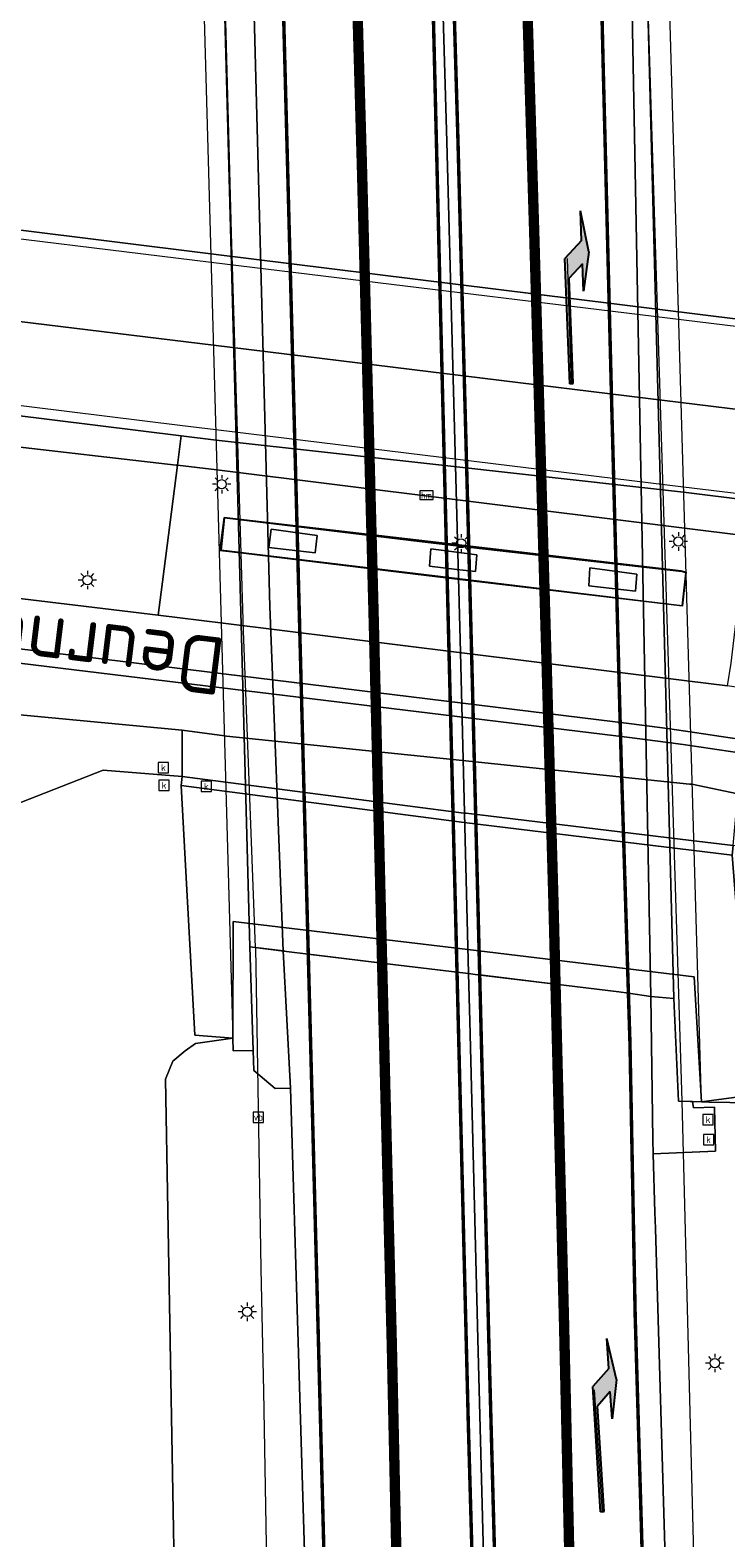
# Model space of a CAD drawing. Header units: metres. Extents: x 168032 to 180145, y 382923 to 399665.
# Tile 77 of 256: x 177868 to 177898, y 386864 to 386930. Entities that reach past the tile are written whole.
import ezdxf
from ezdxf.enums import TextEntityAlignment as Align

# ---------------------------------------------------------------- set-up
doc = ezdxf.new("R2010")
doc.units = ezdxf.units.M
doc.linetypes.add('VW-1-3_STREEP', pattern=[4, 1, -3])
doc.linetypes.add('VW-3-3_STREEP', pattern=[6, 3, -3])
doc.layers.get('0').update_dxf_attribs({"color": 8, "lineweight": 18})
for name, color, linetype, lineweight in [('B-WE-GR-BEPLANTING_CULTUUR_BOSPLANTSOEN-GV', 8, 'Continuous', 18), ('B-WE-IE-MEUBILAIR_WEGMEUBILAIR-G', 8, 'Continuous', 18), ('B-WE-IE-MEUBILAIR_WEGMEUBILAIR-S', 8, 'Continuous', 25), ('B-WE-IE-MEUBILAIR_WEGMEUBILAIR_PAAL-S', 8, 'Continuous', 18), ('B-WE-KL-ET_LS_OV_LICHTMAST-S', 8, 'Continuous', 18), ('B-WE-KW-KUNSTWERK_DEK-GV', 8, 'Continuous', 18), ('B-WE-KW-KUNSTWERK_LANDHOOFD-GV', 8, 'Continuous', 18), ('B-WE-KW-KUNSTWERK_PIJLER-GV', 8, 'Continuous', 18), ('B-WE-KW-KUNSTWERK_SLOOF-GV', 8, 'Continuous', 18), ('B-WE-OG-TERREIN_CULTUURSCHEIDING-GV', 8, 'Continuous', 18), ('B-WE-OG-TOPOGRAFIE-T18', 8, 'Continuous', 18), ('B-WE-OG-WEG-GV', 8, 'Continuous', 18), ('B-WE-RI-GWA_KOLK-S', 8, 'Continuous', 18), ('B-WE-VH-VERHARDING_ASFALT-GV', 8, 'Continuous', 18), ('B-WE-VH-VERHARDING_BETON-GV', 8, 'Continuous', 18), ('B-WE-VH-VERHARDING_BETONSTRAATSTEEN-GV', 8, 'Continuous', 18), ('B-WE-VH-VERHARDING_SIERBESTRATING-GV', 8, 'Continuous', 18), ('B-WE-VH-VERHARDING_STRAATBAKSTEEN-GV', 8, 'Continuous', 18), ('B-WE-VW-MARKERING_LANGS_STREEP_13_045-G', 8, 'VW-1-3_STREEP', 50), ('B-WE-VW-MARKERING_LANGS_STREEP_33-G', 8, 'VW-3-3_STREEP', 13), ('B-WE-VW-MARKERING_LANGS_STREEP_DOORGETROKKEN_3X015-G', 8, 'Continuous', 13), ('B-WE-VW-MARKERING_PICTOGRAM-G', 8, 'Continuous', 18), ('B-WE-VW-MARKERING_PIJL-S', 8, 'Continuous', 25)]:
    doc.layers.add(name, color=color, linetype=linetype, lineweight=lineweight)
doc.styles.add('NLCS-ISO', font='NLCS-ISO.ttf')
doc.styles.add('NLCS-ISO-M200-T18', font='NLCS-ISO.ttf', dxfattribs={"height": 0.36})

# ---------------------------------------------------------------- blocks, each defined once
blk = doc.blocks.new('SIE-WEG_VERKEERSBORD-SO')
at = {"color": 0, "linetype": 'ByBlock', "lineweight": 18}
blk.add_lwpolyline([(-1.125, -1.125), (1.125, -1.125), (1.125, 1.125), (-1.125, 1.125)], close=True, dxfattribs=at)
at = {"color": 0, "linetype": 'ByBlock', "lineweight": 18, "style": 'NLCS-ISO'}
blk.add_text('vb', height=1.5, dxfattribs=at).set_placement((0, 0), align=Align.MIDDLE_CENTER)
blk = doc.blocks.new('SKL-ET_OV_LICHTMAST-SO')
at = {"color": 0, "linetype": 'ByBlock', "lineweight": 18}
for points in [[(-1.25, 0), (-2, 0)], [(-1.41, 1.41), (-0.88, 0.88)], [(0, 2), (0, 1.25)], [(0.88, 0.88), (1.41, 1.41)], [(2, 0), (1.25, 0)], [(-1.41, -1.41), (-0.88, -0.88)], [(0, -1.25), (0, -2)], [(0.88, -0.88), (1.41, -1.41)]]:
    blk.add_lwpolyline(points, dxfattribs=at)
blk.add_circle((0, 0), 1, dxfattribs=at)
blk = doc.blocks.new('SIE-WEG_PAAL_HECTOMETERPAAL-SO')
at = {"color": 0, "linetype": 'ByBlock', "lineweight": 18}
blk.add_lwpolyline([(-1.44375, -0.94375), (1.44375, -0.94375), (1.44375, 0.94375), (-1.44375, 0.94375)], close=True, dxfattribs=at)
at = {"color": 0, "linetype": 'ByBlock', "lineweight": 18, "style": 'NLCS-ISO'}
blk.add_text('hm', height=1.5, dxfattribs=at).set_placement((0, 0), align=Align.MIDDLE_CENTER)
at = {"style": 'NLCS-ISO'}
blk.add_attdef('WAARDE', (2.13125, -1.69375), '', height=1.5, dxfattribs=at)
blk = doc.blocks.new('SRI-KOLK-SO')
at = {"color": 0, "linetype": 'ByBlock', "lineweight": 18}
blk.add_lwpolyline([(-1.125, -1.125), (1.125, -1.125), (1.125, 1.125), (-1.125, 1.125)], close=True, dxfattribs=at)
at = {"color": 0, "linetype": 'ByBlock', "lineweight": 18, "style": 'NLCS-ISO'}
blk.add_text('k', height=1.5, dxfattribs=at).set_placement((0, 0), align=Align.MIDDLE_CENTER)
blk = doc.blocks.new('N-SVW-MARKERING_PIJL_RA_7.5')
blk.add_hatch(color=256).paths.add_polyline_path([(5.196, -0.675), (4, -0.675), (5.7, -0.975), (7.5, -0.675), (6.2, -0.675), (5.45, 0.075), (0, 0.075), (0, -0.075), (4.596, -0.075)])
for p, q in [((0, 0.075), (5.45, 0.075)), ((0, 0.075), (0, -0.075)), ((6.2, -0.675), (5.45, 0.075)), ((0, -0.075), (4.596, -0.075)), ((5.196, -0.675), (4.596, -0.075)), ((4, -0.675), (5.196, -0.675)), ((5.7, -0.975), (4, -0.675)), ((5.7, -0.975), (7.5, -0.675)), ((6.2, -0.675), (7.5, -0.675))]:
    blk.add_line(p, q)

msp = doc.modelspace()

# ---------------------------------------------------------------- linework, layer by layer
at = {"layer": 'B-WE-GR-BEPLANTING_CULTUUR_BOSPLANTSOEN-GV', "flags": 128}
for points in [[(177874.419, 386855.386), (177873.907, 386883.932), (177874.228, 386884.725), (177874.76, 386885.17), (177875.221, 386885.48), (177876.842, 386885.714), (177875.189, 386885.843), (177874.841, 386892.172), (177874.595, 386896.705), (177874.634, 386897.091), (177871.206, 386897.369), (177867.255, 386895.823), (177863.979, 386893.306), (177864.364, 386893.036), (177864.537, 386892.091), (177863.802, 386891.101), (177862.243, 386890.985), (177861.142, 386889.618), (177859.047, 386863.521)], [(177912.73, 386849.571), (177912.033, 386879.049), (177911.408, 386886.97), (177910.459, 386888.842), (177907.432, 386890.448), (177904.711, 386891.833), (177903.422, 386892.617), (177900.907, 386893.687), (177899.241, 386894.03), (177898.566, 386894.097), (177898.519, 386893.669), (177898.925, 386888.543), (177898.812, 386883.164), (177897.185, 386882.945), (177897.526, 386882.938), (177898.419, 386882.921), (177898.726, 386882.915), (177899.166, 386882.698), (177899.608, 386882.255), (177899.768, 386882.094), (177900.044, 386881.626), (177900.232, 386879.844), (177901.477, 386846.601)]]:
    msp.add_lwpolyline(points, dxfattribs=at)
at = {"layer": 'B-WE-IE-MEUBILAIR_WEGMEUBILAIR-G', "flags": 128}
for points in [[(177877.815, 386889.656), (177877.302, 386903.421), (177876.776, 386920.718), (177876.313, 386938.052), (177875.865, 386955.39), (177875.436, 386967.693)], [(177896.347, 386882.976), (177893.94, 386960.783)], [(177830.537, 386915.908), (177858.811, 386912.422), (177874.381, 386910.63), (177874.433, 386910.624), (177876.145, 386910.427), (177886.482, 386909.136), (177896.456, 386907.891), (177899.128, 386907.559), (177900.632, 386907.373), (177902.818, 386907.057), (177905.484, 386906.668), (177908.735, 386906.189), (177912.456, 386905.517), (177913.068, 386905.4), (177916.992, 386904.655), (177923.968, 386903.064), (177932.712, 386901.059), (177938.578, 386899.792), (177945.137, 386898.499), (177949.706, 386897.787), (177958.742, 386896.579), (177986.405, 386893.192), (178005.901, 386890.567)], [(177877.815, 386889.656), (177878.056, 386875.688), (177878.174, 386870.375), (177878.288, 386863.713), (177878.285, 386855.723), (177878.242, 386851.734), (177878.152, 386846.806)], [(177899.019, 386810.621), (177897.846, 386827.634), (177897.275, 386846.949), (177896.347, 386882.976)]]:
    msp.add_lwpolyline(points, dxfattribs=at)
at = {"layer": 'B-WE-KW-KUNSTWERK_DEK-GV', "flags": 128}
msp.add_lwpolyline([(177874.537, 386967.695), (177876.842, 386885.714), (177876.857, 386885.169), (177877.723, 386885.187), (177877.567, 386889.686), (177879.16, 386889.492), (177880.371, 386889.344), (177883.783, 386888.927), (177886.695, 386888.572), (177887.073, 386888.526), (177887.36, 386888.491), (177890.844, 386888.07), (177893.601, 386887.729), (177894.017, 386887.678), (177894.991, 386887.535), (177895.996, 386887.437), (177896.195, 386882.981), (177897.185, 386882.945), (177894.828, 386964.169)], dxfattribs=at)
at = {"layer": 'B-WE-KW-KUNSTWERK_LANDHOOFD-GV', "flags": 128}
msp.add_lwpolyline([(177896.878, 386888.388), (177887.043, 386889.571), (177876.855, 386890.797), (177876.842, 386885.714), (177876.857, 386885.169), (177877.723, 386885.187), (177877.567, 386889.686), (177877.815, 386889.656), (177879.022, 386889.509), (177879.16, 386889.492), (177880.112, 386889.376), (177880.371, 386889.344), (177883.32, 386888.984), (177883.783, 386888.927), (177886.573, 386888.587), (177886.695, 386888.572), (177887.073, 386888.526), (177887.076, 386888.526), (177887.36, 386888.491), (177887.558, 386888.467), (177890.851, 386888.065), (177893.601, 386887.729), (177894.017, 386887.678), (177894.991, 386887.535), (177895.996, 386887.437), (177896.195, 386882.981), (177896.798, 386882.959), (177897.185, 386882.945)], close=True, dxfattribs=at)
at = {"layer": 'B-WE-KW-KUNSTWERK_PIJLER-GV', "flags": 128}
for points in [[(177880.493, 386907.563), (177878.504, 386907.839), (177878.393, 386907.045), (177880.417, 386906.817)], [(177887.437, 386906.731), (177886.547, 386906.847), (177885.442, 386906.99), (177885.372, 386906.229), (177886.569, 386906.092), (177887.38, 386905.998)], [(177894.376, 386905.882), (177892.345, 386906.161), (177892.302, 386905.382), (177894.329, 386905.155)]]:
    msp.add_lwpolyline(points, close=True, dxfattribs=at)
at = {"layer": 'B-WE-KW-KUNSTWERK_SLOOF-GV', "flags": 128}
for points in [[(177876.454, 386908.354), (177876.276, 386906.92), (177877.295, 386906.796), (177885.251, 386905.828), (177886.581, 386905.67), (177896.373, 386904.507), (177896.527, 386905.975), (177896.307, 386906.029), (177886.538, 386907.173)], [(177876.333, 386906.93), (177876.474, 386908.342), (177885.064, 386907.291), (177886.54, 386907.123), (177896.344, 386906.008), (177896.513, 386905.949), (177896.347, 386904.517), (177886.58, 386905.694)], [(177886.54, 386907.123), (177885.064, 386907.291), (177876.474, 386908.342), (177876.333, 386906.93), (177886.58, 386905.694), (177896.347, 386904.517), (177896.513, 386905.949), (177896.344, 386906.008)], [(177880.493, 386907.563), (177880.417, 386906.817), (177878.393, 386907.045), (177878.504, 386907.839)], [(177887.38, 386905.998), (177886.569, 386906.092), (177885.372, 386906.229), (177885.442, 386906.99), (177886.547, 386906.847), (177887.437, 386906.731)], [(177892.345, 386906.161), (177894.376, 386905.882), (177894.329, 386905.155), (177892.302, 386905.382)]]:
    msp.add_lwpolyline(points, close=True, dxfattribs=at)
at = {"layer": 'B-WE-OG-TERREIN_CULTUURSCHEIDING-GV', "flags": 128}
msp.add_lwpolyline([(177874.433, 386910.624), (177874.381, 386910.63), (177858.811, 386912.422), (177830.537, 386915.908), (177830.101, 386912.763), (177833.754, 386911.972), (177840.843, 386909.659), (177845.064, 386908.336), (177848.976, 386907.068), (177857.709, 386906.013), (177873.599, 386904.108), (177873.718, 386905.101)], close=True, dxfattribs=at)
at = {"layer": 'B-WE-OG-WEG-GV', "flags": 128}
for points in [[(177805.227, 386928.606), (177825.802, 386926.09), (177854.478, 386922.482), (177875.881, 386919.806), (177900.635, 386916.737)], [(177815.792, 386914.353), (177822.712, 386913.609), (177826.759, 386913.05), (177830.101, 386912.763), (177830.537, 386915.908), (177858.811, 386912.422), (177874.381, 386910.63), (177874.433, 386910.624), (177874.597, 386911.904), (177852.282, 386914.671), (177829.457, 386917.492), (177806.308, 386920.324)], [(177880.003, 386861.459), (177879.338, 386883.549), (177878.678, 386883.528), (177877.753, 386884.309), (177877.723, 386885.187), (177876.857, 386885.169), (177876.842, 386885.714), (177875.221, 386885.48), (177874.76, 386885.17), (177874.228, 386884.725), (177873.907, 386883.932), (177874.419, 386855.386)], [(177901.477, 386846.601), (177900.232, 386879.844), (177900.044, 386881.626), (177899.768, 386882.094), (177899.608, 386882.255), (177899.166, 386882.698), (177898.726, 386882.915), (177898.419, 386882.921), (177897.526, 386882.938), (177897.185, 386882.945), (177896.798, 386882.959), (177896.839, 386882.686), (177897.757, 386882.721), (177897.8, 386880.811), (177895.091, 386880.685), (177895.166, 386878.147), (177895.187, 386877.447), (177895.643, 386862.11)]]:
    msp.add_lwpolyline(points, dxfattribs=at)
msp.add_lwpolyline([(177874.639, 386899.11), (177864.367, 386900.075), (177852.244, 386901.702), (177845.858, 386902.255), (177842.54, 386902.275), (177835.407, 386901.522), (177833.551, 386900.995), (177833.221, 386899.19), (177832.317, 386895.096), (177832.056, 386888.838), (177831.846, 386876.877), (177834.456, 386876.909), (177834.479, 386889.75), (177835.173, 386894.75), (177836.152, 386897.296), (177837.863, 386897.964), (177839.818, 386897.921), (177867.255, 386895.823), (177871.206, 386897.369), (177874.634, 386897.091)], close=True, dxfattribs=at)
at = {"layer": 'B-WE-VH-VERHARDING_ASFALT-GV', "flags": 128}
for points in [[(177885.027, 386961.856), (177884.689, 386961.897), (177881.734, 386962.253), (177881.402, 386962.293), (177881.479, 386959.775), (177881.982, 386939.787), (177882.441, 386923.668), (177882.961, 386903.687), (177883.32, 386888.984), (177886.573, 386888.587), (177887.076, 386888.526), (177886.725, 386902.493), (177886.135, 386924.676), (177885.367, 386951.007)], [(177888.534, 386961.422), (177885.509, 386961.797), (177885.283, 386961.825), (177885.027, 386961.856), (177885.367, 386951.007), (177886.135, 386924.676), (177886.725, 386902.493), (177887.076, 386888.526), (177887.36, 386888.491), (177887.558, 386888.467), (177890.844, 386888.07), (177890.752, 386892.005), (177889.925, 386920.763), (177889.227, 386943.688), (177888.729, 386959.708)], [(177854.478, 386922.482), (177825.802, 386926.09), (177805.227, 386928.606), (177789.465, 386930.532), (177789.415, 386930.13), (177788.974, 386926.555), (177806.461, 386924.408), (177839.82, 386920.29), (177866.977, 386916.944), (177875.992, 386915.84), (177896.298, 386913.353), (177934.408, 386908.688), (177934.854, 386912.283), (177934.896, 386912.626), (177934.394, 386912.647), (177930.467, 386913.083), (177922.101, 386914.043), (177914.324, 386915.046), (177912.876, 386915.222), (177900.635, 386916.737), (177875.881, 386919.806)], [(177875.992, 386915.84), (177866.977, 386916.944), (177839.82, 386920.29), (177806.461, 386924.408), (177788.974, 386926.555), (177788.533, 386922.985), (177788.475, 386922.519), (177806.308, 386920.324), (177829.457, 386917.492), (177852.282, 386914.671), (177874.597, 386911.904), (177876.111, 386911.716), (177886.441, 386910.563), (177896.411, 386909.449), (177899.316, 386909.09), (177908.015, 386908.039), (177913.122, 386907.379), (177921.806, 386906.22), (177928.4, 386905.311), (177930.109, 386905.02), (177934.029, 386904.421), (177934.089, 386904.88), (177934.408, 386908.688), (177896.298, 386913.353)], [(177887.076, 386888.526), (177887.073, 386888.526), (177886.695, 386888.572), (177886.573, 386888.587), (177883.783, 386888.927), (177883.32, 386888.984), (177883.34, 386888.166), (177883.743, 386872.316), (177884.117, 386855.027), (177887.429, 386855.126), (177887.926, 386855.141), (177887.814, 386859.91), (177887.472, 386872.649), (177887.128, 386886.459)], [(177890.851, 386888.065), (177887.558, 386888.467), (177887.36, 386888.491), (177887.076, 386888.526), (177887.128, 386886.459), (177887.472, 386872.649), (177887.814, 386859.91), (177887.926, 386855.141), (177888.406, 386855.156), (177891.632, 386855.253), (177891.587, 386857.202), (177891.222, 386873.331)]]:
    msp.add_lwpolyline(points, close=True, dxfattribs=at)
for points in [[(177943.325, 386890.023), (177940.658, 386890.845), (177937.473, 386891.651), (177927.627, 386894.463), (177919.53, 386896.553), (177912.743, 386898.414), (177906.257, 386899.805), (177898.324, 386901.037), (177896.55, 386901.257), (177886.672, 386902.484), (177876.42, 386903.757), (177873.599, 386904.108), (177857.709, 386906.013), (177848.976, 386907.068), (177845.064, 386908.336), (177840.843, 386909.659), (177835.767, 386907.444), (177833.8, 386908.222), (177834.011, 386907.981)], [(177834.72, 386906.288), (177833.814, 386905.995), (177831.814, 386905.445), (177830.241, 386904.932), (177828.722, 386904.368), (177828.168, 386904.167), (177825.645, 386903.686), (177825.64, 386903.26), (177831.762, 386900.714), (177832.086, 386900.579), (177833.551, 386900.995), (177835.407, 386901.522), (177842.54, 386902.275), (177845.858, 386902.255), (177852.244, 386901.702), (177864.367, 386900.075), (177874.639, 386899.11), (177876.471, 386898.858), (177876.567, 386898.848), (177886.807, 386897.788), (177896.672, 386896.766), (177896.778, 386896.755), (177898.77, 386896.337)], [(177856.455, 386903.998), (177894.15, 386899.387)], [(177894.065, 386898.791), (177857.816, 386903.211)], [(177884.117, 386855.027), (177883.743, 386872.316), (177883.34, 386888.166), (177883.32, 386888.984), (177880.371, 386889.344), (177880.112, 386889.376), (177879.16, 386889.492), (177879.022, 386889.509), (177879.338, 386883.549), (177880.003, 386861.459)], [(177895.643, 386862.11), (177895.187, 386877.447), (177895.166, 386878.147), (177895.091, 386880.685), (177895.073, 386881.302), (177894.991, 386887.535), (177894.017, 386887.678), (177893.601, 386887.729), (177890.851, 386888.065), (177891.222, 386873.331), (177891.587, 386857.202)]]:
    msp.add_lwpolyline(points, dxfattribs=at)
at = {"layer": 'B-WE-VH-VERHARDING_ASFALT-GV'}
for points in [[(177894.15, 386899.387, -0.032856), (177918.872, 386894.478)], [(177918.707, 386893.903, 0.03533), (177894.065, 386898.791)]]:
    msp.add_lwpolyline(points, format="xyb", dxfattribs=at)
at = {"layer": 'B-WE-VH-VERHARDING_BETON-GV', "flags": 128}
for points in [[(177875.604, 386962.991), (177875.496, 386967.693), (177875.436, 386967.693), (177874.537, 386967.695), (177876.842, 386885.714), (177876.857, 386885.169), (177877.723, 386885.187), (177877.567, 386889.686)], [(177894.068, 386960.768), (177895.996, 386887.437), (177896.195, 386882.981), (177896.347, 386882.976), (177897.185, 386882.945), (177894.828, 386964.169), (177894.806, 386964.926), (177893.956, 386965.039)], [(177876.909, 386962.834), (177875.604, 386962.991), (177877.567, 386889.686), (177877.815, 386889.656), (177879.022, 386889.509), (177878.439, 386904.482), (177877.77, 386929.654), (177877.075, 386954.497)], [(177881.402, 386962.293), (177878.258, 386962.671), (177878.185, 386962.68), (177877.515, 386962.761), (177876.909, 386962.834), (177877.075, 386954.497), (177877.77, 386929.654), (177878.439, 386904.482), (177879.022, 386889.509), (177879.16, 386889.492), (177880.112, 386889.376), (177883.32, 386888.984), (177882.961, 386903.687), (177882.441, 386923.668), (177881.982, 386939.787), (177881.479, 386959.775)], [(177893.509, 386960.835), (177892.047, 386961.011), (177888.534, 386961.422), (177888.729, 386959.708), (177889.227, 386943.688), (177889.925, 386920.763), (177890.752, 386892.005), (177890.844, 386888.07), (177893.601, 386887.729), (177894.017, 386887.678), (177894.991, 386887.535), (177894.042, 386937.96)], [(177894.068, 386960.768), (177893.94, 386960.783), (177893.509, 386960.835), (177894.042, 386937.96), (177894.991, 386887.535), (177895.996, 386887.437)], [(177879.022, 386889.509), (177877.815, 386889.656), (177877.567, 386889.686), (177877.723, 386885.187), (177877.753, 386884.309), (177878.678, 386883.528), (177879.338, 386883.549)]]:
    msp.add_lwpolyline(points, close=True, dxfattribs=at)
at = {"layer": 'B-WE-VH-VERHARDING_BETONSTRAATSTEEN-GV', "flags": 128}
for points in [[(177874.597, 386911.904), (177874.433, 386910.624), (177876.145, 386910.427), (177886.482, 386909.136), (177896.456, 386907.891), (177899.128, 386907.559), (177899.316, 386909.09), (177896.411, 386909.449), (177886.441, 386910.563), (177876.111, 386911.716)], [(177874.639, 386899.11), (177874.634, 386897.091), (177886.872, 386895.506), (177886.965, 386895.494), (177896.738, 386894.317), (177898.566, 386894.097), (177898.77, 386896.337), (177896.778, 386896.755), (177896.672, 386896.766), (177886.807, 386897.788), (177876.567, 386898.848), (177876.471, 386898.858)], [(177874.634, 386897.091), (177874.595, 386896.705), (177886.884, 386895.096), (177898.519, 386893.669), (177898.566, 386894.097), (177896.738, 386894.317), (177886.965, 386895.494), (177886.872, 386895.506)], [(177898.519, 386893.669), (177886.884, 386895.096), (177874.595, 386896.705), (177874.841, 386892.172), (177875.189, 386885.843), (177876.842, 386885.714), (177876.855, 386890.797), (177887.043, 386889.571), (177896.878, 386888.388), (177897.185, 386882.945), (177898.812, 386883.164), (177898.925, 386888.543)], [(177895.996, 386887.437), (177894.991, 386887.535), (177895.073, 386881.302), (177895.091, 386880.685), (177897.8, 386880.811), (177897.757, 386882.721), (177896.839, 386882.686), (177896.798, 386882.959), (177896.195, 386882.981)]]:
    msp.add_lwpolyline(points, close=True, dxfattribs=at)
at = {"layer": 'B-WE-VH-VERHARDING_SIERBESTRATING-GV', "flags": 128}
for points in [[(177894.15, 386899.387), (177856.455, 386903.998)], [(177857.816, 386903.211), (177894.065, 386898.791)]]:
    msp.add_lwpolyline(points, dxfattribs=at)
at = {"layer": 'B-WE-VH-VERHARDING_SIERBESTRATING-GV'}
for points in [[(177918.872, 386894.478, 0.032856), (177894.15, 386899.387)], [(177894.065, 386898.791, -0.03533), (177918.707, 386893.903)]]:
    msp.add_lwpolyline(points, format="xyb", dxfattribs=at)
at = {"layer": 'B-WE-VH-VERHARDING_STRAATBAKSTEEN-GV', "flags": 128}
for points in [[(177899.128, 386907.559), (177896.456, 386907.891), (177886.482, 386909.136), (177876.145, 386910.427), (177874.433, 386910.624), (177873.718, 386905.101), (177873.599, 386904.108), (177876.42, 386903.757), (177886.672, 386902.484), (177896.55, 386901.257), (177898.324, 386901.037), (177898.477, 386902.025)], [(177877.295, 386906.796), (177876.276, 386906.92), (177876.454, 386908.354), (177886.538, 386907.173), (177896.307, 386906.029), (177896.527, 386905.975), (177896.373, 386904.507), (177886.581, 386905.67), (177885.251, 386905.828)]]:
    msp.add_lwpolyline(points, close=True, dxfattribs=at)
at = {"layer": 'B-WE-VW-MARKERING_LANGS_STREEP_13_045-G', "flags": 128}
msp.add_lwpolyline([(177885.425, 386719.771, 0.45, 0.45, 0), (177885.413, 386740.126, 0.45, 0.45, 0), (177885.392, 386755.129, 0.45, 0.45, 0), (177885.385, 386759.953, 0.45, 0.45, 0), (177885.311, 386780.136, 0.45, 0.45, 0), (177885.205, 386800.134, 0.45, 0.45, 0), (177884.96, 386820.106, 0.45, 0.45, 0), (177884.588, 386836.184, 0.45, 0.45, 0), (177884.177, 386852.216, 0.45, 0.45, 0), (177884.117, 386855.027, 0.45, 0.45, 0), (177883.743, 386872.316, 0.45, 0.45, 0), (177883.34, 386888.166, 0.45, 0.45, 0), (177883.32, 386888.984, 0.45, 0.45, 0), (177882.961, 386903.687, 0.45, 0.45, 0), (177882.441, 386923.668, 0.45, 0.45, 0), (177881.982, 386939.787, 0.45, 0.45, 0), (177881.479, 386959.775, 0.45, 0.45, 0), (177881.402, 386962.293, 0.45, 0.45, 0), (177881.108, 386971.911, 0.45, 0.45, 0), (177880.666, 386987.992, 0.45, 0.45, 0), (177880.431, 386995.997, 0.45, 0.45, 0), (177879.965, 387013.12, 0, 0, 0)], format="xyseb", dxfattribs=at)
at = {"layer": 'B-WE-VW-MARKERING_LANGS_STREEP_13_045-G', "const_width": 0.45, "flags": 128}
msp.add_lwpolyline([(177892.826, 386719.894), (177892.768, 386729.084), (177892.781, 386740.956), (177892.789, 386755.15), (177892.79, 386757.148), (177892.749, 386772.998), (177892.699, 386789.217), (177892.581, 386809.098), (177892.255, 386825.118), (177891.955, 386841.271), (177891.632, 386855.253), (177891.587, 386857.202), (177891.222, 386873.331), (177890.851, 386888.065), (177890.752, 386892.005), (177889.925, 386920.763), (177889.227, 386943.688), (177888.729, 386959.708)], dxfattribs=at)
at = {"layer": 'B-WE-VW-MARKERING_LANGS_STREEP_33-G', "flags": 128}
for points in [[(178188.232, 385233.416, 0.15, 0.15, 0), (178187.961, 385234.378, 0.15, 0.15, 0), (178186.176, 385241.011, 0.15, 0.15, 0), (178184.507, 385246.915, 0.15, 0.15, 0), (178183.528, 385250.248, 0.15, 0.15, 0), (178181.581, 385256.349, 0.15, 0.15, 0), (178177.952, 385267.511, 0.15, 0.15, 0), (178173.914, 385279.175, 0.15, 0.15, 0), (178170.512, 385288.717, 0.15, 0.15, 0), (178169.531, 385291.47, 0.15, 0.15, 0), (178163.402, 385308.296, 0.15, 0.15, 0), (178157.281, 385325.453, 0.15, 0.15, 0), (178152.124, 385339.764, 0.15, 0.15, 0), (178147.2, 385353.739, 0.15, 0.15, 0), (178136.965, 385383.061, 0.15, 0.15, 0), (178136.215, 385385.21, 0.15, 0.15, 0), (178131.407, 385399.347, 0.15, 0.15, 0), (178125.642, 385416.412, 0.15, 0.15, 0), (178119.91, 385433.567, 0.15, 0.15, 0), (178114.26, 385450.81, 0.15, 0.15, 0), (178108.616, 385467.883, 0.15, 0.15, 0), (178105.369, 385478.028, 0.15, 0.15, 0), (178103.06, 385485.243, 0.15, 0.15, 0), (178097.618, 385502.36, 0.15, 0.15, 0), (178092.229, 385519.575, 0.15, 0.15, 0), (178079.905, 385560.107, 0.15, 0.15, 0), (178075.867, 385573.664, 0.15, 0.15, 0), (178074.734, 385577.467, 0.15, 0.15, 0), (178071.264, 385589.068, 0.15, 0.15, 0), (178062.785, 385617.901, 0.15, 0.15, 0), (178056.046, 385641.139, 0.15, 0.15, 0), (178051.126, 385658.556, 0.15, 0.15, 0), (178048.004, 385669.779, 0.15, 0.15, 0), (178046.321, 385675.828, 0.15, 0.15, 0), (178041.447, 385693.413, 0.15, 0.15, 0), (178036.739, 385710.901, 0.15, 0.15, 0), (178032.069, 385728.516, 0.15, 0.15, 0), (178032.005, 385728.76, 0.15, 0.15, 0), (178027.474, 385746.08, 0.15, 0.15, 0), (178022.168, 385766.435, 0.15, 0.15, 0), (178018.542, 385781.091, 0.15, 0.15, 0), (178014.017, 385798.599, 0.15, 0.15, 0), (178008.984, 385819.216, 0.15, 0.15, 0), (178002.639, 385845.569, 0.15, 0.15, 0), (177998.389, 385863.655, 0.15, 0.15, 0), (177997.798, 385866.171, 0.15, 0.15, 0), (177992.348, 385889.71, 0.15, 0.15, 0), (177986.391, 385916.165, 0.15, 0.15, 0), (177985.092, 385921.931, 0.15, 0.15, 0), (177981.817, 385936.806, 0.15, 0.15, 0), (177978.596, 385951.428, 0.15, 0.15, 0), (177976.441, 385961.317, 0.15, 0.15, 0), (177975.347, 385966.335, 0.15, 0.15, 0), (177972.258, 385981.016, 0.15, 0.15, 0), (177969.157, 385995.771, 0.15, 0.15, 0), (177965.51, 386013.532, 0.15, 0.15, 0), (177962.559, 386028.255, 0.15, 0.15, 0), (177959.619, 386043.179, 0.15, 0.15, 0), (177956.739, 386057.833, 0.15, 0.15, 0), (177956.445, 386059.342, 0.15, 0.15, 0), (177953.819, 386072.845, 0.15, 0.15, 0), (177951.111, 386087.555, 0.15, 0.15, 0), (177948.336, 386102.552, 0.15, 0.15, 0), (177945.069, 386120.414, 0.15, 0.15, 0), (177942.454, 386135.185, 0.15, 0.15, 0), (177939.785, 386150.09, 0.15, 0.15, 0), (177938.465, 386157.769, 0.15, 0.15, 0), (177936.7, 386168.033, 0.15, 0.15, 0), (177934.652, 386179.991, 0.15, 0.15, 0), (177932.691, 386191.929, 0.15, 0.15, 0), (177930.685, 386203.926, 0.15, 0.15, 0), (177928.754, 386215.798, 0.15, 0.15, 0), (177926.836, 386227.774, 0.15, 0.15, 0), (177924.995, 386239.652, 0.15, 0.15, 0), (177923.149, 386251.728, 0.15, 0.15, 0), (177922.601, 386255.296, 0.15, 0.15, 0), (177922.41, 386256.541, 0.15, 0.15, 0), (177921.324, 386263.616, 0.15, 0.15, 0), (177918.648, 386281.671, 0.15, 0.15, 0), (177915.652, 386302.364, 0.15, 0.15, 0), (177913.954, 386314.37, 0.15, 0.15, 0), (177911.806, 386329.478, 0.15, 0.15, 0), (177909.296, 386347.553, 0.15, 0.15, 0), (177908.173, 386355.664, 0.15, 0.15, 0), (177906.899, 386365.507, 0.15, 0.15, 0), (177905.785, 386374.109, 0.15, 0.15, 0), (177903.225, 386395.575, 0.15, 0.15, 0), (177901.839, 386407.647, 0.15, 0.15, 0), (177900.228, 386422.349, 0.15, 0.15, 0), (177898.934, 386434.519, 0.15, 0.15, 0), (177896.926, 386455.109, 0.15, 0.15, 0), (177896.855, 386455.84, 0.15, 0.15, 0), (177895.328, 386474.091, 0.15, 0.15, 0), (177893.699, 386494.79, 0.15, 0.15, 0), (177892.882, 386507.068, 0.15, 0.15, 0), (177892.681, 386510.092, 0.15, 0.15, 0), (177891.589, 386528.22, 0.15, 0.15, 0), (177890.808, 386543.307, 0.15, 0.15, 0), (177890.263, 386555.057, 0.15, 0.15, 0), (177890.046, 386559.711, 0.15, 0.15, 0), (177889.343, 386576.803, 0.15, 0.15, 0), (177889.041, 386585.697, 0.15, 0.15, 0), (177888.503, 386603.79, 0.15, 0.15, 0), (177888.45, 386605.522, 0.15, 0.15, 0), (177887.619, 386632.649, 0.15, 0.15, 0), (177887.478, 386637.25, 0.15, 0.15, 0), (177886.991, 386655.22, 0.15, 0.15, 0), (177886.382, 386676.469, 0.15, 0.15, 0), (177885.73, 386703.74, 0.15, 0.15, 0), (177885.417, 386710.793, 0.15, 0.15, 0), (177885.36, 386712.718, 0.15, 0.15, 0), (177885.139, 386715.761, 0.15, 0.15, 0), (177884.799, 386721.709, 0.15, 0.15, 0), (177883.39, 386745.978, 0.15, 0.15, 0), (177882.722, 386758.153, 0.15, 0.15, 0), (177882.396, 386770.185, 0.15, 0.15, 0), (177882.079, 386794.418, 0.15, 0.15, 0), (177881.781, 386818.597, 0.15, 0.15, 0), (177881.171, 386848.735, 0.15, 0.15, 0), (177880.539, 386873.075, 0.15, 0.15, 0), (177880.112, 386889.376, 0.15, 0.15, 0), (177879.752, 386903.067, 0.15, 0.15, 0), (177878.955, 386933.447, 0.15, 0.15, 0), (177878.185, 386962.68, 0.15, 0.15, 0), (177878.088, 386966.353, 0.15, 0.15, 0), (177877.5, 386986.407, 0.15, 0.15, 0), (177876.725, 387004.167, 0.15, 0.15, 0), (177875.658, 387022.21, 0.15, 0.15, 0), (177874.496, 387037.147, 0.15, 0.15, 0), (177873.701, 387045.961, 0.15, 0.15, 0), (177873.046, 387052.047, 0.15, 0.15, 0), (177872.382, 387057.893, 0.15, 0.15, 0), (177872.005, 387060.716, 0.15, 0.15, 0), (177871.593, 387063.795, 0.15, 0.15, 0), (177870.635, 387069.874, 0.15, 0.15, 0), (177869.435, 387075.861, 0.15, 0.15, 0), (177868.068, 387081.199, 0.15, 0.15, 0), (177867.647, 387082.809, 0.15, 0.15, 0), (177866.328, 387087.284, 0.15, 0.15, 0), (177864.305, 387092.78, 0.15, 0.15, 0), (177861.837, 387098.239, 0.15, 0.15, 0), (177860.804, 387100.228, 0.15, 0.15, 0), (177859.073, 387103.357, 0.15, 0.15, 0), (177857.021, 387106.75, 0.15, 0.15, 0), (177855.743, 387108.654, 0.15, 0.15, 0), (177854.342, 387110.673, 0.15, 0.15, 0), (177852.945, 387112.521, 0.15, 0.15, 0), (177851.607, 387114.21, 0.15, 0.15, 0), (177849.576, 387116.584, 0.15, 0.15, 0), (177847.9, 387118.35, 0.15, 0.15, 0), (177845.529, 387120.692, 0.15, 0.15, 0), (177843.935, 387122.159, 0.15, 0.15, 0), (177840.947, 387124.804, 0.15, 0.15, 0), (177838.382, 387126.877, 0.15, 0.15, 0), (177836.076, 387128.633, 0.15, 0.15, 0), (177834.079, 387130.047, 0.15, 0.15, 0), (177832.472, 387131.12, 0.15, 0.15, 0), (177829.525, 387133.009, 0.15, 0.15, 0), (177827.319, 387134.28, 0.15, 0.15, 0), (177825.672, 387135.138, 0.15, 0.15, 0), (177824.768, 387135.609, 0.15, 0.15, 0), (177822.069, 387136.918, 0.15, 0.15, 0), (177819.611, 387137.986, 0.15, 0.15, 0), (177815.134, 387139.677, 0.15, 0.15, 0), (177812.457, 387140.574, 0.15, 0.15, 0), (177809.719, 387141.382, 0.15, 0.15, 0), (177807.06, 387142.112, 0.15, 0.15, 0), (177803.516, 387142.906, 0.15, 0.15, 0), (177800.803, 387143.366, 0.15, 0.15, 0), (177798.09, 387143.748, 0.15, 0.15, 0), (177792.117, 387144.284, 0.15, 0.15, 0), (177786.409, 387144.35, 0.15, 0.15, 0), (177783.626, 387144.24, 0.15, 0.15, 0), (177778.351, 387143.801, 0.15, 0.15, 0), (177774.411, 387143.223, 0.15, 0.15, 0), (177770.477, 387142.406, 0.15, 0.15, 0), (177767.224, 387141.583, 0.15, 0.15, 0), (177764.5, 387140.783, 0.15, 0.15, 0), (177761.427, 387139.738, 0.15, 0.15, 0), (177757.949, 387138.499, 0.15, 0.15, 0), (177754.813, 387137.235, 0.15, 0.15, 0), (177751.374, 387135.731, 0.15, 0.15, 0), (177749.199, 387134.628, 0.15, 0.15, 0), (177746.54, 387133.222, 0.15, 0.15, 0), (177744.247, 387131.835, 0.15, 0.15, 0), (177741.322, 387129.899, 0.15, 0.15, 0), (177738.684, 387127.948, 0.15, 0.15, 0), (177736.57, 387126.258, 0.15, 0.15, 0), (177734.331, 387124.341, 0.15, 0.15, 0), (177733.17, 387123.347, 0.15, 0.15, 0), (177730.675, 387120.996, 0.15, 0.15, 0), (177727.351, 387117.607, 0.15, 0.15, 0), (177725.622, 387115.69, 0.15, 0.15, 0), (177724.246, 387114.09, 0.15, 0.15, 0), (177722.795, 387112.326, 0.15, 0.15, 0), (177720.206, 387109.026, 0.15, 0.15, 0), (177717.594, 387105.425, 0.15, 0.15, 0), (177716.006, 387103.04, 0.15, 0.15, 0), (177713.888, 387099.58, 0.15, 0.15, 0), (177712.211, 387096.591, 0.15, 0.15, 0), (177710.244, 387092.734, 0.15, 0.15, 0), (177708.172, 387088.425, 0.15, 0.15, 0), (177705.048, 387081.262, 0.15, 0.15, 0), (177703.096, 387076.164, 0.15, 0.15, 0), (177701.23, 387070.732, 0.15, 0.15, 0), (177699.775, 387066.07, 0.15, 0.15, 0), (177697.115, 387056.586, 0.15, 0.15, 0), (177695.312, 387049.562, 0.15, 0.15, 0), (177693.56, 387041.96, 0.15, 0.15, 0), (177692.461, 387036.848, 0.15, 0.15, 0), (177692.443, 387036.762, 0.15, 0.15, 0), (177691.067, 387029.461, 0.15, 0.15, 0), (177690.675, 387026.923, 0.15, 0.15, 0), (177689.719, 387019.323, 0.15, 0.15, 0), (177688.898, 387011.612, 0.15, 0.15, 0), (177687.632, 386999.469, 0.15, 0.15, 0), (177686.954, 386992.634, 0.15, 0.15, 0), (177686.743, 386990.607, 0.15, 0.15, 0), (177686.628, 386987.693, 0.15, 0.15, 0), (177686.744, 386986.497, 0.15, 0.15, 0), (177686.96, 386985.447, 0.15, 0.15, 0), (177687.138, 386984.738, 0, 0, 0)], [(178051.298, 386937.903, 0.15, 0.15, 0), (178051.998, 386939.01, 0.15, 0.15, 0), (178052.713, 386940.326, 0.15, 0.15, 0), (178053.603, 386942.533, 0.15, 0.15, 0), (178053.639, 386942.974, 0.15, 0.15, 0), (178053.796, 386943.632, 0.15, 0.15, 0), (178054.161, 386945.434, 0.15, 0.15, 0), (178054.6, 386948.381, 0.15, 0.15, 0), (178054.989, 386951.36, 0.15, 0.15, 0), (178055.455, 386954.625, 0.15, 0.15, 0), (178055.929, 386958.445, 0.15, 0.15, 0), (178056.537, 386963.344, 0.15, 0.15, 0), (178057.929, 386974.795, 0.15, 0.15, 0), (178058.524, 386980.678, 0.15, 0.15, 0), (178059.307, 386989.413, 0.15, 0.15, 0), (178059.663, 386998.475, 0.15, 0.15, 0), (178059.714, 387004.051, 0.15, 0.15, 0), (178059.649, 387008.311, 0.15, 0.15, 0), (178059.417, 387014.068, 0.15, 0.15, 0), (178059.12, 387019.174, 0.15, 0.15, 0), (178058.461, 387026.255, 0.15, 0.15, 0), (178057.525, 387033.784, 0.15, 0.15, 0), (178056.052, 387043.454, 0.15, 0.15, 0), (178055.091, 387048.83, 0.15, 0.15, 0), (178053.987, 387053.663, 0.15, 0.15, 0), (178052.554, 387058.722, 0.15, 0.15, 0), (178051.043, 387063.131, 0.15, 0.15, 0), (178049.717, 387066.225, 0.15, 0.15, 0), (178047.564, 387070.639, 0.15, 0.15, 0), (178045.774, 387073.627, 0.15, 0.15, 0), (178044.135, 387076.046, 0.15, 0.15, 0), (178042.338, 387078.449, 0.15, 0.15, 0), (178039.988, 387081.321, 0.15, 0.15, 0), (178037.902, 387083.599, 0.15, 0.15, 0), (178034.653, 387086.667, 0.15, 0.15, 0), (178031.804, 387089.118, 0.15, 0.15, 0), (178028.932, 387091.461, 0.15, 0.15, 0), (178025.582, 387093.957, 0.15, 0.15, 0), (178022.233, 387096.218, 0.15, 0.15, 0), (178019.788, 387097.705, 0.15, 0.15, 0), (178015.644, 387100.021, 0.15, 0.15, 0), (178011.516, 387101.948, 0.15, 0.15, 0), (178007.977, 387103.34, 0.15, 0.15, 0), (178003.965, 387104.714, 0.15, 0.15, 0), (178000.869, 387105.62, 0.15, 0.15, 0), (177997.382, 387106.464, 0.15, 0.15, 0), (177994.029, 387107.167, 0.15, 0.15, 0), (177990.637, 387107.729, 0.15, 0.15, 0), (177988.008, 387108.009, 0.15, 0.15, 0), (177984.928, 387108.258, 0.15, 0.15, 0), (177982.474, 387108.35, 0.15, 0.15, 0), (177980.137, 387108.357, 0.15, 0.15, 0), (177979.147, 387108.36, 0.15, 0.15, 0), (177977.226, 387108.312, 0.15, 0.15, 0), (177973.715, 387108.11, 0.15, 0.15, 0), (177971.036, 387107.859, 0.15, 0.15, 0), (177968.395, 387107.523, 0.15, 0.15, 0), (177965.428, 387107.019, 0.15, 0.15, 0), (177962.988, 387106.506, 0.15, 0.15, 0), (177960.77, 387105.972, 0.15, 0.15, 0), (177958.031, 387105.265, 0.15, 0.15, 0), (177956.339, 387104.742, 0.15, 0.15, 0), (177953.725, 387103.815, 0.15, 0.15, 0), (177951.161, 387102.801, 0.15, 0.15, 0), (177948.526, 387101.684, 0.15, 0.15, 0), (177946.053, 387100.571, 0.15, 0.15, 0), (177944.3, 387099.727, 0.15, 0.15, 0), (177942.304, 387098.676, 0.15, 0.15, 0), (177940.603, 387097.688, 0.15, 0.15, 0), (177937.591, 387095.75, 0.15, 0.15, 0), (177935.389, 387094.209, 0.15, 0.15, 0), (177933.401, 387092.828, 0.15, 0.15, 0), (177930.991, 387090.939, 0.15, 0.15, 0), (177929.068, 387089.324, 0.15, 0.15, 0), (177927.29, 387087.765, 0.15, 0.15, 0), (177925.804, 387086.352, 0.15, 0.15, 0), (177923.862, 387084.398, 0.15, 0.15, 0), (177921.702, 387082.149, 0.15, 0.15, 0), (177919.953, 387080.202, 0.15, 0.15, 0), (177917.513, 387077.248, 0.15, 0.15, 0), (177915.637, 387074.776, 0.15, 0.15, 0), (177914.056, 387072.43, 0.15, 0.15, 0), (177911.653, 387068.66, 0.15, 0.15, 0), (177910.223, 387066.135, 0.15, 0.15, 0), (177908.717, 387063.401, 0.15, 0.15, 0), (177905.967, 387057.967, 0.15, 0.15, 0), (177904.549, 387054.919, 0.15, 0.15, 0), (177904.297, 387054.378, 0.15, 0.15, 0), (177902.997, 387051.356, 0.15, 0.15, 0), (177901.785, 387048.374, 0.15, 0.15, 0), (177900.611, 387045.176, 0.15, 0.15, 0), (177899.155, 387040.701, 0.15, 0.15, 0), (177897.918, 387036.256, 0.15, 0.15, 0), (177897.416, 387034.171, 0.15, 0.15, 0), (177896.714, 387031.021, 0.15, 0.15, 0), (177896.448, 387029.82, 0.15, 0.15, 0), (177895.333, 387024.798, 0.15, 0.15, 0), (177894.816, 387022.126, 0.15, 0.15, 0), (177893.829, 387016.262, 0.15, 0.15, 0), (177893.338, 387012.575, 0.15, 0.15, 0), (177893.218, 387011.6, 0.15, 0.15, 0), (177892.527, 387005.96, 0.15, 0.15, 0), (177891.982, 386999.885, 0.15, 0.15, 0), (177891.596, 386993.345, 0.15, 0.15, 0), (177891.453, 386987.241, 0.15, 0.15, 0), (177891.523, 386981.713, 0.15, 0.15, 0), (177891.831, 386969.644, 0.15, 0.15, 0), (177892.047, 386961.011, 0.15, 0.15, 0), (177892.134, 386957.53, 0.15, 0.15, 0), (177892.641, 386939.969, 0.15, 0.15, 0), (177892.923, 386927.913, 0.15, 0.15, 0), (177893.302, 386912.855, 0.15, 0.15, 0), (177893.703, 386897.82, 0.15, 0.15, 0), (177894.017, 386887.678, 0.15, 0.15, 0), (177894.085, 386885.499, 0.15, 0.15, 0), (177894.312, 386873.627, 0.15, 0.15, 0), (177894.76, 386858.403, 0.15, 0.15, 0), (177895.153, 386843.501, 0.15, 0.15, 0), (177895.402, 386831.606, 0.15, 0.15, 0), (177895.701, 386815.857, 0.15, 0.15, 0), (177895.823, 386801.109, 0.15, 0.15, 0), (177895.951, 386785.418, 0.15, 0.15, 0), (177895.976, 386770.671, 0.15, 0.15, 0), (177895.779, 386758.827, 0.15, 0.15, 0), (177895.064, 386746.818, 0.15, 0.15, 0), (177894.229, 386734.55, 0.15, 0.15, 0), (177893.4, 386722.499, 0.15, 0.15, 0), (177892.87, 386713.448, 0.15, 0.15, 0), (177892.85, 386713.101, 0.15, 0.15, 0), (177892.943, 386698.063, 0.15, 0.15, 0), (177893.332, 386682.786, 0.15, 0.15, 0), (177893.865, 386664.625, 0.15, 0.15, 0), (177894.192, 386652.364, 0.15, 0.15, 0), (177894.712, 386634.426, 0.15, 0.15, 0), (177894.823, 386630.676, 0.15, 0.15, 0), (177895.624, 386603.643, 0.15, 0.15, 0), (177895.673, 386601.971, 0.15, 0.15, 0), (177896.343, 386580.015, 0.15, 0.15, 0), (177897.18, 386559.084, 0.15, 0.15, 0), (177897.363, 386555.394, 0.15, 0.15, 0), (177898.379, 386534.88, 0.15, 0.15, 0), (177899.335, 386516.789, 0.15, 0.15, 0), (177900.009, 386507.495, 0.15, 0.15, 0), (177900.565, 386498.623, 0.15, 0.15, 0), (177901.2, 386489.22, 0.15, 0.15, 0), (177902.844, 386468.646, 0.15, 0.15, 0), (177903.924, 386455.73, 0.15, 0.15, 0), (177904.238, 386453.238, 0.15, 0.15, 0), (177905.495, 386439.692, 0.15, 0.15, 0), (177907.222, 386423.125, 0.15, 0.15, 0), (177908.559, 386411.253, 0.15, 0.15, 0), (177910.58, 386393.478, 0.15, 0.15, 0), (177913.843, 386366.527, 0.15, 0.15, 0), (177915.197, 386356.539, 0.15, 0.15, 0), (177915.894, 386351.281, 0.15, 0.15, 0), (177918.374, 386333.581, 0.15, 0.15, 0), (177921.181, 386313.348, 0.15, 0.15, 0), (177923.467, 386297.709, 0.15, 0.15, 0), (177926.069, 386279.89, 0.15, 0.15, 0), (177927.899, 386267.7, 0.15, 0.15, 0), (177929.431, 386257.608, 0.15, 0.15, 0), (177929.62, 386256.362, 0.15, 0.15, 0), (177931.519, 386243.851, 0.15, 0.15, 0), (177935.211, 386220.073, 0.15, 0.15, 0), (177939.191, 386196.092, 0.15, 0.15, 0), (177942.095, 386178.294, 0.15, 0.15, 0), (177945.464, 386158.985, 0.15, 0.15, 0), (177948.321, 386142.608, 0.15, 0.15, 0), (177953.68, 386112.56, 0.15, 0.15, 0), (177959.149, 386082.728, 0.15, 0.15, 0), (177962.58, 386064.928, 0.15, 0.15, 0), (177963.402, 386060.687, 0.15, 0.15, 0), (177966.006, 386047.269, 0.15, 0.15, 0), (177969.566, 386029.329, 0.15, 0.15, 0), (177972.491, 386014.61, 0.15, 0.15, 0), (177976.025, 385997.291, 0.15, 0.15, 0), (177980.368, 385976.517, 0.15, 0.15, 0), (177983.338, 385962.782, 0.15, 0.15, 0), (177983.298, 385962.706, 0.15, 0.15, 0), (177986.719, 385947.29, 0.15, 0.15, 0), (177990.651, 385929.495, 0.15, 0.15, 0), (177994.626, 385911.741, 0.15, 0.15, 0), (177998.608, 385894.135, 0.15, 0.15, 0), (178002.911, 385875.12, 0.15, 0.15, 0), (178005.291, 385865.252, 0.15, 0.15, 0), (178006.692, 385859.163, 0.15, 0.15, 0), (178009.465, 385847.409, 0.15, 0.15, 0), (178015.345, 385822.861, 0.15, 0.15, 0), (178017.971, 385812.213, 0.15, 0.15, 0), (178020.987, 385800.077, 0.15, 0.15, 0), (178027.539, 385774.128, 0.15, 0.15, 0), (178029.048, 385768.217, 0.15, 0.15, 0), (178031.98, 385756.738, 0.15, 0.15, 0), (178036.583, 385739.009, 0.15, 0.15, 0), (178038.884, 385730.34, 0.15, 0.15, 0), (178040.432, 385724.421, 0.15, 0.15, 0), (178046.773, 385700.893, 0.15, 0.15, 0), (178048.868, 385693.198, 0.15, 0.15, 0), (178052.272, 385680.697, 0.15, 0.15, 0), (178054.786, 385671.665, 0.15, 0.15, 0), (178057.918, 385660.416, 0.15, 0.15, 0), (178065.29, 385634.496, 0.15, 0.15, 0), (178072.098, 385611.216, 0.15, 0.15, 0), (178078.859, 385588.306, 0.15, 0.15, 0), (178082.631, 385575.682, 0.15, 0.15, 0), (178085.757, 385565.139, 0.15, 0.15, 0), (178092.763, 385542.019, 0.15, 0.15, 0), (178099.737, 385519.174, 0.15, 0.15, 0), (178107.058, 385496.036, 0.15, 0.15, 0), (178112.105, 385480.232, 0.15, 0.15, 0), (178114.369, 385473.14, 0.15, 0.15, 0), (178121.873, 385450.087, 0.15, 0.15, 0), (178129.169, 385428.003, 0.15, 0.15, 0), (178137.128, 385404.465, 0.15, 0.15, 0), (178143.644, 385385.398, 0.15, 0.15, 0), (178144.947, 385381.583, 0.15, 0.15, 0), (178152.902, 385358.837, 0.15, 0.15, 0), (178160.88, 385336.251, 0.15, 0.15, 0), (178168.99, 385313.485, 0.15, 0.15, 0), (178176.947, 385291.465, 0.15, 0.15, 0), (178177.099, 385291.056, 0.15, 0.15, 0), (178185.586, 385268.153, 0.15, 0.15, 0), (178192.64, 385249.61, 0.15, 0.15, 0), (178197.128, 385237.787, 0.15, 0.15, 0), (178197.645, 385236.422, 0, 0, 0)]]:
    msp.add_lwpolyline(points, format="xyseb", dxfattribs=at)
at = {"layer": 'B-WE-VW-MARKERING_LANGS_STREEP_DOORGETROKKEN_3X015-G', "const_width": 0.15, "flags": 128}
for points in [[(177886.573, 386888.587), (177886.399, 386895.521), (177885.855, 386917.351), (177885.529, 386930.815), (177884.981, 386950.156), (177884.689, 386961.897)], [(177887.558, 386888.467), (177887.205, 386902.505), (177886.615, 386924.69), (177885.847, 386951.021), (177885.509, 386961.797)], [(177887.337, 386859.236), (177887.059, 386869.118), (177886.753, 386881.413), (177886.573, 386888.587)], [(177888.294, 386859.922), (177887.952, 386872.662), (177887.608, 386886.471), (177887.558, 386888.467)]]:
    msp.add_lwpolyline(points, dxfattribs=at)
at = {"layer": 'B-WE-VW-MARKERING_PICTOGRAM-G', "flags": 128}
for points in [[(177878.185, 386962.68), (177878.955, 386933.447), (177879.752, 386903.067), (177880.112, 386889.376)], [(177886.573, 386888.587), (177886.399, 386895.521), (177885.855, 386917.351), (177885.529, 386930.815), (177884.981, 386950.156), (177884.689, 386961.897)], [(177887.558, 386888.467), (177887.205, 386902.505), (177886.615, 386924.69), (177885.847, 386951.021), (177885.509, 386961.797)], [(177892.047, 386961.011), (177892.134, 386957.53), (177892.641, 386939.969), (177892.923, 386927.913), (177893.302, 386912.855), (177893.703, 386897.82), (177894.017, 386887.678)], [(177889.925, 386920.763), (177889.227, 386943.688)], [(177659.311, 386942.548), (177682.013, 386939.743), (177706.688, 386936.722), (177730.852, 386933.708), (177758.048, 386930.399), (177782.29, 386927.376), (177788.974, 386926.555), (177806.461, 386924.408), (177839.82, 386920.29), (177866.977, 386916.944), (177875.992, 386915.84), (177896.298, 386913.353), (177934.408, 386908.688)], [(177694.163, 386941.868), (177705.676, 386940.415), (177718.591, 386938.84), (177733.269, 386937.021), (177747.76, 386935.239), (177765.145, 386933.11), (177781.527, 386931.092), (177789.415, 386930.13), (177798.506, 386929.021), (177820.556, 386926.285), (177840.933, 386923.746), (177863.35, 386920.986), (177875.891, 386919.452), (177900.577, 386916.435)], [(177881.982, 386939.787), (177882.441, 386923.668)], [(177693.52, 386934.691), (177712.184, 386932.398), (177736.886, 386929.355), (177756.808, 386926.9), (177777.593, 386924.336), (177788.533, 386922.985), (177803.39, 386921.149), (177834.163, 386917.344), (177859.797, 386914.187), (177874.655, 386912.355), (177876.095, 386912.177), (177896.404, 386909.689), (177902.294, 386908.971), (177918.179, 386907.019), (177928.559, 386905.723)], [(177882.441, 386923.668), (177882.961, 386903.687)], [(177890.752, 386892.005), (177889.925, 386920.763)], [(177891.548, 386914.166), (177891.375, 386919.606)], [(177882.961, 386903.687), (177883.32, 386888.984)], [(177890.851, 386888.065), (177890.752, 386892.005)], [(177880.112, 386889.376), (177880.539, 386873.075), (177881.171, 386848.735), (177881.781, 386818.597), (177882.079, 386794.418), (177882.396, 386770.185), (177882.722, 386758.153), (177883.39, 386745.978), (177884.799, 386721.709), (177885.139, 386715.761), (177885.36, 386712.718), (177885.417, 386710.793), (177885.73, 386703.74), (177886.382, 386676.469), (177886.991, 386655.22), (177887.478, 386637.25), (177887.619, 386632.649)], [(177885.425, 386719.771), (177885.413, 386740.126), (177885.392, 386755.129), (177885.385, 386759.953), (177885.311, 386780.136), (177885.205, 386800.134), (177884.96, 386820.106), (177884.588, 386836.184), (177884.177, 386852.216), (177884.117, 386855.027), (177883.743, 386872.316), (177883.34, 386888.166), (177883.32, 386888.984)], [(177887.337, 386859.236), (177887.059, 386869.118), (177886.753, 386881.413), (177886.573, 386888.587)], [(177888.294, 386859.922), (177887.952, 386872.662), (177887.608, 386886.471), (177887.558, 386888.467)], [(177890.851, 386888.065), (177891.222, 386873.331), (177891.587, 386857.202), (177891.632, 386855.253), (177891.955, 386841.271), (177892.255, 386825.118), (177892.581, 386809.098), (177892.699, 386789.217), (177892.749, 386772.998), (177892.79, 386757.148), (177892.789, 386755.15), (177892.781, 386740.956), (177892.768, 386729.084), (177892.826, 386719.894)], [(177894.823, 386630.676), (177894.712, 386634.426), (177894.192, 386652.364), (177893.865, 386664.625), (177893.332, 386682.786), (177892.943, 386698.063), (177892.85, 386713.101), (177892.87, 386713.448), (177893.4, 386722.499), (177894.229, 386734.55), (177895.064, 386746.818), (177895.779, 386758.827), (177895.976, 386770.671), (177895.951, 386785.418), (177895.823, 386801.109), (177895.701, 386815.857), (177895.402, 386831.606), (177895.153, 386843.501), (177894.76, 386858.403), (177894.312, 386873.627), (177894.085, 386885.499), (177894.017, 386887.678)], [(177892.887, 386865.136), (177892.541, 386870.438)]]:
    msp.add_lwpolyline(points, dxfattribs=at)

# ---------------------------------------------------------------- block references
at = {"layer": 'B-WE-IE-MEUBILAIR_WEGMEUBILAIR-S', "xscale": 0.2, "yscale": 0.2, "zscale": 0.2}
msp.add_blockref('SIE-WEG_VERKEERSBORD-SO', (177877.945, 386882.283), dxfattribs=at)
at = {"layer": 'B-WE-IE-MEUBILAIR_WEGMEUBILAIR_PAAL-S', "xscale": 0.2, "yscale": 0.2, "zscale": 0.2}
msp.add_blockref('SIE-WEG_PAAL_HECTOMETERPAAL-SO', (177885.244, 386909.317), dxfattribs=at)
at = {"layer": 'B-WE-KL-ET_LS_OV_LICHTMAST-S', "xscale": 0.2, "yscale": 0.2, "zscale": 0.2}
for p in [(177876.351, 386909.797), (177886.751, 386907.229), (177896.188, 386907.309), (177870.521, 386905.63), (177877.461, 386873.822), (177897.771, 386871.594)]:
    msp.add_blockref('SKL-ET_OV_LICHTMAST-SO', p, dxfattribs=at)
at = {"layer": 'B-WE-RI-GWA_KOLK-S', "xscale": 0.2, "yscale": 0.2, "zscale": 0.2}
for p in [(177873.823, 386897.481), (177873.851, 386896.71), (177875.684, 386896.66), (177897.479, 386882.177), (177897.499, 386881.306)]:
    msp.add_blockref('SRI-KOLK-SO', p, dxfattribs=at)
at = {"layer": 'B-WE-VW-MARKERING_PIJL-S'}
for p, rotation in [((177891.548, 386914.166), 92.22807054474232), ((177892.887, 386865.136), 93.63195159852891)]:
    msp.add_blockref('N-SVW-MARKERING_PIJL_RA_7.5', p, dxfattribs=dict(at, rotation=rotation))

# ---------------------------------------------------------------- texts
at = {"layer": 'B-WE-OG-TOPOGRAFIE-T18', "style": 'NLCS-ISO-M200-T18'}
msp.add_text('Deurneseweg', height=2.5, rotation=173, dxfattribs=at).set_placement((177866.884, 386903.404), align=Align.MIDDLE)

doc.saveas('drawing.dxf')
